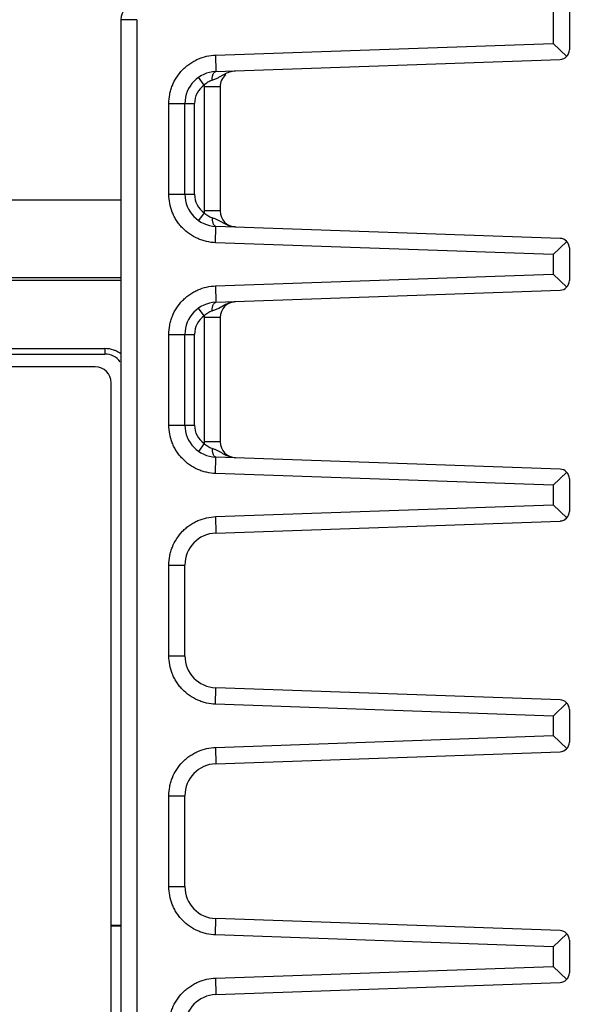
# Model space of a CAD drawing. Header units: inches. Extents: x 0 to 34, y 0 to 22.
# Tile 35 of 74: x 20.8 to 21.7, y 5 to 6.5. Entities that reach past the tile are written whole.
import ezdxf

# ---------------------------------------------------------------- set-up
doc = ezdxf.new("R2010")
doc.units = ezdxf.units.IN
doc.header["$LTSCALE"] = 1.87
doc.header["$MEASUREMENT"] = 0
doc.layers.get('0').update_dxf_attribs({"linetype": 'CONTINUOUS'})
doc.layers.add('DIMENSIONS', color=7, linetype='CONTINUOUS')
doc.styles.get("Standard").update_dxf_attribs({"font": 'txt', "width": 0.8})
doc.dimstyles.new('DIMSTYLE_1', dxfattribs={"dimtxt": 0.125, "dimasz": 0.18, "dimexe": 0.125, "dimexo": 0.0625, "dimgap": 0.0625, "dimtad": 0, "dimtih": 1, "dimtoh": 1, "dimdec": 3, "dimzin": 4, "dimdsep": 46, "dimtxsty": 'STANDARD', "dimblk": '_FILLED', "dimblk1": '_FILLED', "dimblk2": '_FILLED', "dimcen": 0.09, "dimadec": 0, "dimazin": 0, "dimtp": 0.001, "dimtm": 0.001, "dimtfac": 1, "dimtdec": 3, "dimtofl": 0, "dimtmove": 0, "dimatfit": 3, "dimldrblk": '_FILLED', "dimfxl": 1, "dimtolj": 1, "dimtzin": 4, "dimarcsym": 0})

# ---------------------------------------------------------------- blocks, each defined once
blk = doc.blocks.new('_FILLED')
at = {"color": 0, "linetype": 'BYBLOCK'}
blk.add_solid([(0, 0), (-1, 0.1736), (-1, -0.1736)], dxfattribs=at)
blk = doc.blocks.new('*D15')
at = {"layer": 'DIMENSIONS', "color": 2, "linetype": 'CONTINUOUS'}
for p, q in [((20.2426, 5.2319), (20.2426, 1.9317)), ((20.6593, 4.3168), (20.6593, 1.9317)), ((20.2426, 2.0567), (19.9083, 2.0567)), ((20.6593, 2.0567), (21.0193, 2.0567))]:
    blk.add_line(p, q, dxfattribs=at)
at = {"layer": 'DIMENSIONS', "color": 2, "linetype": 'CONTINUOUS', "xscale": 0.18, "yscale": 0.18, "zscale": 0.18}
blk.add_blockref('_FILLED', (20.2426, 2.0567), dxfattribs=at)
at = {"layer": 'DIMENSIONS', "color": 2, "linetype": 'CONTINUOUS', "xscale": 0.18, "yscale": 0.18, "zscale": 0.18, "rotation": 180}
blk.add_blockref('_FILLED', (20.6593, 2.0567), dxfattribs=at)
at = {"layer": 'DIMENSIONS', "color": 2, "linetype": 'CONTINUOUS', "insert": (19.8458, 2.1192), "char_height": 0.125, "width": 1.225, "attachment_point": 3, "line_spacing_factor": 0.9}
blk.add_mtext('.417{\\Ftxt.shx;\\W1.000000;\\H0.125000; }[10.58]', dxfattribs=at)

msp = doc.modelspace()

# ---------------------------------------------------------------- linework, layer by layer
at = {"color": 7, "linetype": 'CONTINUOUS'}
for p, q in [((21.6546, 7.6738), (21.6546, 6.4929)), ((21.6796, 7.6482), (21.6796, 6.4827)), ((20.9796, 6.5298), (20.9796, 3.5811)), ((21.0046, 6.5298), (20.9796, 6.5298)), ((21.0046, 6.5298), (21.0046, 3.5567)), ((21.1276, 6.4745), (21.6546, 6.4929)), ((21.6546, 6.4929), (21.6757, 6.4726)), ((21.1276, 6.4745), (21.1278, 6.4489)), ((21.1278, 6.4489), (21.6651, 6.4677)), ((21.1096, 6.4277), (21.1011, 6.44)), ((21.1326, 6.44), (21.1412, 6.4448)), ((21.1096, 6.425), (21.1096, 6.2314)), ((21.1346, 6.425), (21.1096, 6.425)), ((21.1346, 6.425), (21.1346, 6.2314)), ((21.0546, 6.2574), (21.0546, 6.3989)), ((21.0546, 6.3989), (21.0946, 6.3989)), ((21.0796, 6.2574), (21.0796, 6.3989)), ((21.0946, 6.2574), (21.0946, 6.3989)), ((21.0546, 6.2574), (21.0946, 6.2574)), ((20.9796, 6.2482), (19.9796, 6.2482)), ((21.1096, 6.2286), (21.1011, 6.2163)), ((21.1346, 6.2314), (21.1096, 6.2314)), ((21.1276, 6.1818), (21.1278, 6.2074)), ((21.6651, 6.1887), (21.1278, 6.2074)), ((21.6546, 6.1634), (21.1276, 6.1818)), ((21.6546, 6.1634), (21.6757, 6.1838)), ((21.6546, 6.1634), (21.6546, 6.1329)), ((21.6796, 6.1737), (21.6796, 6.1227)), ((21.1276, 6.1145), (21.6546, 6.1329)), ((21.6546, 6.1329), (21.6757, 6.1126)), ((19.9796, 6.1275), (20.9796, 6.1275)), ((19.9796, 6.1232), (20.9796, 6.1232)), ((21.1276, 6.1145), (21.1278, 6.0889)), ((21.1278, 6.0889), (21.6651, 6.1077)), ((21.1326, 6.08), (21.1412, 6.0848)), ((21.1096, 6.0677), (21.1011, 6.08)), ((21.1346, 6.065), (21.1096, 6.065)), ((21.1096, 6.065), (21.1096, 5.8714)), ((21.1346, 6.065), (21.1346, 5.8714)), ((21.0546, 6.0389), (21.0946, 6.0389)), ((21.0546, 5.8974), (21.0546, 6.0389)), ((21.0796, 5.8974), (21.0796, 6.0389)), ((21.0946, 5.8974), (21.0946, 6.0389)), ((20.0046, 6.0167), (20.9546, 6.0167)), ((20.0046, 6.0082), (20.9546, 6.0082)), ((20.9546, 6.0167), (20.9546, 6.0082)), ((20.9396, 5.9882), (20.0196, 5.9882)), ((20.9646, 3.8232), (20.9646, 5.9632)), ((21.0546, 5.8974), (21.0946, 5.8974)), ((21.1096, 5.8686), (21.1011, 5.8563)), ((21.1346, 5.8714), (21.1096, 5.8714)), ((21.1276, 5.8218), (21.1278, 5.8474)), ((21.6651, 5.8287), (21.1278, 5.8474)), ((21.6546, 5.8034), (21.6757, 5.8238)), ((21.6546, 5.8034), (21.1276, 5.8218)), ((21.6796, 5.8137), (21.6796, 5.7627)), ((21.6546, 5.8034), (21.6546, 5.7729)), ((21.1276, 5.7545), (21.6546, 5.7729)), ((21.6546, 5.7729), (21.6757, 5.7526)), ((21.1276, 5.7545), (21.1278, 5.7289)), ((21.1278, 5.7289), (21.6651, 5.7477)), ((21.0546, 5.6789), (21.0796, 5.6789)), ((21.0546, 5.5374), (21.0546, 5.6789)), ((21.0796, 5.5374), (21.0796, 5.6789)), ((21.0546, 5.5374), (21.0796, 5.5374)), ((21.1276, 5.4618), (21.1278, 5.4874)), ((21.6651, 5.4687), (21.1278, 5.4874)), ((21.6546, 5.4434), (21.1276, 5.4618)), ((21.6546, 5.4434), (21.6757, 5.4638)), ((21.6796, 5.4537), (21.6796, 5.4027)), ((21.6546, 5.4434), (21.6546, 5.4129)), ((21.1276, 5.3945), (21.6546, 5.4129)), ((21.6546, 5.4129), (21.6757, 5.3926)), ((21.1276, 5.3945), (21.1278, 5.3689)), ((21.1278, 5.3689), (21.6651, 5.3877)), ((21.0546, 5.3189), (21.0796, 5.3189)), ((21.0546, 5.1774), (21.0546, 5.3189)), ((21.0796, 5.1774), (21.0796, 5.3189)), ((21.0546, 5.1774), (21.0796, 5.1774)), ((20.9646, 5.117), (20.9796, 5.117)), ((20.9646, 5.1159), (20.9796, 5.1159)), ((21.1276, 5.1018), (21.1278, 5.1274)), ((21.6651, 5.1087), (21.1278, 5.1274)), ((21.6546, 5.0834), (21.1276, 5.1018)), ((21.6546, 5.0834), (21.6757, 5.1038)), ((21.6796, 5.0937), (21.6796, 5.0427)), ((21.6546, 5.0834), (21.6546, 5.0529)), ((21.1276, 5.0345), (21.6546, 5.0529)), ((21.6546, 5.0529), (21.6757, 5.0326)), ((21.1276, 5.0345), (21.1278, 5.0089)), ((21.1278, 5.0089), (21.6651, 5.0277))]:
    msp.add_line(p, q, dxfattribs=at)
for centre, radius, start, end in [((21.0046, 6.5298), 0.025, 92, 180), ((21.6646, 6.4827), 0.015, 272, 360), ((21.1296, 6.3989), 0.05, 92, 180), ((21.1596, 6.425), 0.025, 130.3352, 180), ((21.1296, 6.3989), 0.035, 124.7033, 180), ((21.1596, 6.425), 0.05, 176.8919, 180), ((21.1296, 6.2574), 0.05, 180, 268), ((21.1296, 6.2574), 0.035, 180, 235.2967), ((21.1596, 6.2314), 0.05, 180, 183.1081), ((21.1596, 6.2314), 0.025, 180, 268), ((21.1058, 6.1637), 0.0592, 71.4464, 74.047), ((21.6646, 6.1737), 0.015, 0, 88), ((21.6646, 6.1227), 0.015, 272, 360), ((21.1296, 6.0389), 0.05, 92, 180), ((21.1596, 6.065), 0.025, 92, 180), ((21.1296, 6.0389), 0.035, 124.7033, 180), ((21.1596, 6.065), 0.05, 176.8919, 180), ((20.9546, 5.9737), 0.043, 71.0209, 89.9981), ((20.9546, 5.9782), 0.03, 36.4023, 89.9891), ((20.955, 5.975), 0.0416, 64.5942, 70.9711), ((20.9555, 5.9761), 0.0404, 53.4136, 64.611), ((20.9396, 5.9632), 0.025, 0, 90), ((21.1296, 5.8974), 0.05, 180, 268), ((21.1296, 5.8974), 0.035, 180, 235.2967), ((21.1596, 5.8714), 0.05, 180, 183.1081), ((21.1596, 5.8714), 0.025, 180, 268), ((21.1058, 5.804), 0.0589, 71.4142, 74.0531), ((21.6646, 5.8137), 0.015, 0, 88), ((21.6646, 5.7627), 0.015, 272, 360), ((21.1296, 5.6789), 0.05, 92, 180), ((21.1296, 5.5374), 0.05, 180, 268), ((21.6646, 5.4537), 0.015, 0, 88), ((21.6646, 5.4027), 0.015, 272, 360), ((21.1296, 5.3189), 0.05, 92, 180), ((21.1296, 5.1774), 0.05, 180, 268), ((21.6646, 5.0937), 0.015, 0, 88), ((21.6646, 5.0427), 0.015, 272, 360), ((21.1296, 4.9589), 0.05, 92, 180)]:
    msp.add_arc(centre, radius, start, end, dxfattribs=at)
for points, knots in [([(21.0546, 6.3989), (21.0546, 6.4037), (21.0553, 6.4109), (21.0575, 6.4203), (21.0607, 6.4295), (21.0664, 6.4404), (21.0741, 6.4501), (21.0813, 6.4568), (21.0871, 6.4612), (21.0934, 6.4651), (21.102, 6.4694), (21.1134, 6.4731), (21.1229, 6.4743), (21.1276, 6.4745)], [0, 0, 0, 0, 0.123315, 0.185796, 0.248737, 0.375256, 0.502038, 0.565543, 0.629052, 0.692364, 0.75519, 0.87857, 1, 1, 1, 1]), ([(21.122, 6.4357), (21.122, 6.4366), (21.1221, 6.4383), (21.1225, 6.4408), (21.123, 6.443), (21.1237, 6.445), (21.1246, 6.4466), (21.1255, 6.4479), (21.1266, 6.4487), (21.1274, 6.4489), (21.1278, 6.4489)], [0, 0, 0, 0, 0.170266, 0.333798, 0.485467, 0.621468, 0.740011, 0.840614, 0.925437, 1, 1, 1, 1]), ([(21.122, 6.4357), (21.1239, 6.4363), (21.1267, 6.4372), (21.1301, 6.4387), (21.1318, 6.4396), (21.1326, 6.44)], [0, 0, 0, 0, 0.512527, 0.758523, 1, 1, 1, 1]), ([(21.1412, 6.4448), (21.1438, 6.4462), (21.148, 6.4481), (21.154, 6.4496), (21.1571, 6.45), (21.1587, 6.45)], [0, 0, 0, 0, 0.491659, 0.741683, 1, 1, 1, 1]), ([(21.1096, 6.4277), (21.1113, 6.4296), (21.1151, 6.4329), (21.1197, 6.4351), (21.122, 6.4357)], [0, 0, 0, 0, 0.50882, 1, 1, 1, 1]), ([(21.1276, 6.1818), (21.1228, 6.182), (21.1156, 6.183), (21.1063, 6.1855), (21.0972, 6.1891), (21.0865, 6.1951), (21.0772, 6.2031), (21.0707, 6.2105), (21.0664, 6.2165), (21.0628, 6.2229), (21.0588, 6.2317), (21.0555, 6.2432), (21.0546, 6.2527), (21.0546, 6.2574)], [0, 0, 0, 0, 0.123284, 0.185742, 0.248653, 0.375109, 0.501828, 0.565283, 0.62872, 0.691971, 0.754793, 0.87841, 1, 1, 1, 1]), ([(21.122, 6.2206), (21.1197, 6.2213), (21.1151, 6.2235), (21.1113, 6.2268), (21.1096, 6.2286)], [0, 0, 0, 0, 0.491296, 1, 1, 1, 1]), ([(21.122, 6.2206), (21.122, 6.2198), (21.1221, 6.218), (21.1225, 6.2156), (21.123, 6.2133), (21.1237, 6.2114), (21.1246, 6.2097), (21.1255, 6.2085), (21.1266, 6.2077), (21.1274, 6.2075), (21.1278, 6.2074)], [0, 0, 0, 0, 0.170252, 0.333772, 0.485436, 0.621439, 0.739988, 0.840602, 0.925436, 1, 1, 1, 1]), ([(21.1411, 6.2116), (21.1397, 6.2123), (21.1371, 6.2138), (21.1331, 6.2161), (21.129, 6.2182), (21.1261, 6.2193), (21.1246, 6.2198)], [0, 0, 0, 0, 0.249998, 0.49603, 0.743692, 1, 1, 1, 1]), ([(21.1587, 6.2064), (21.1571, 6.2064), (21.154, 6.2067), (21.1494, 6.2079), (21.1452, 6.2095), (21.1424, 6.2109), (21.1411, 6.2116)], [0, 0, 0, 0, 0.25661, 0.507121, 0.754614, 1, 1, 1, 1]), ([(21.0546, 6.0389), (21.0546, 6.0437), (21.0553, 6.0509), (21.0575, 6.0603), (21.0607, 6.0695), (21.0664, 6.0804), (21.0741, 6.0901), (21.0813, 6.0968), (21.0871, 6.1012), (21.0934, 6.1051), (21.102, 6.1094), (21.1134, 6.1131), (21.1229, 6.1143), (21.1276, 6.1145)], [0, 0, 0, 0, 0.123315, 0.185796, 0.248737, 0.375256, 0.502038, 0.565543, 0.629052, 0.692364, 0.75519, 0.87857, 1, 1, 1, 1]), ([(21.122, 6.0757), (21.122, 6.0766), (21.1221, 6.0783), (21.1225, 6.0808), (21.123, 6.083), (21.1237, 6.085), (21.1246, 6.0866), (21.1255, 6.0879), (21.1266, 6.0887), (21.1274, 6.0889), (21.1278, 6.0889)], [0, 0, 0, 0, 0.170266, 0.333798, 0.485467, 0.621468, 0.740011, 0.840614, 0.925437, 1, 1, 1, 1]), ([(21.1412, 6.0848), (21.1438, 6.0862), (21.148, 6.0881), (21.154, 6.0896), (21.1571, 6.09), (21.1587, 6.09)], [0, 0, 0, 0, 0.491659, 0.741683, 1, 1, 1, 1]), ([(21.1096, 6.0677), (21.1113, 6.0696), (21.1151, 6.0729), (21.1197, 6.0751), (21.122, 6.0757)], [0, 0, 0, 0, 0.50882, 1, 1, 1, 1]), ([(21.122, 6.0757), (21.1239, 6.0763), (21.1267, 6.0772), (21.1301, 6.0787), (21.1318, 6.0796), (21.1326, 6.08)], [0, 0, 0, 0, 0.512527, 0.758523, 1, 1, 1, 1]), ([(21.1276, 5.8218), (21.1228, 5.822), (21.1156, 5.823), (21.1063, 5.8255), (21.0972, 5.8291), (21.0865, 5.8351), (21.0772, 5.8431), (21.0707, 5.8505), (21.0664, 5.8565), (21.0628, 5.8629), (21.0588, 5.8717), (21.0555, 5.8832), (21.0546, 5.8927), (21.0546, 5.8974)], [0, 0, 0, 0, 0.123284, 0.185742, 0.248653, 0.375109, 0.501828, 0.565283, 0.62872, 0.691971, 0.754793, 0.87841, 1, 1, 1, 1]), ([(21.122, 5.8606), (21.1197, 5.8613), (21.1151, 5.8635), (21.1113, 5.8668), (21.1096, 5.8686)], [0, 0, 0, 0, 0.491298, 1, 1, 1, 1]), ([(21.122, 5.8606), (21.122, 5.8598), (21.1221, 5.858), (21.1225, 5.8556), (21.123, 5.8533), (21.1237, 5.8514), (21.1246, 5.8497), (21.1255, 5.8485), (21.1266, 5.8477), (21.1274, 5.8475), (21.1278, 5.8474)], [0, 0, 0, 0, 0.170252, 0.333772, 0.485436, 0.621439, 0.739988, 0.840602, 0.925436, 1, 1, 1, 1]), ([(21.1411, 5.8516), (21.1397, 5.8523), (21.1371, 5.8538), (21.1331, 5.8561), (21.129, 5.8582), (21.1261, 5.8593), (21.1246, 5.8598)], [0, 0, 0, 0, 0.250009, 0.496055, 0.743725, 1, 1, 1, 1]), ([(21.1587, 5.8464), (21.1571, 5.8464), (21.154, 5.8467), (21.1495, 5.8479), (21.1452, 5.8495), (21.1424, 5.8509), (21.1411, 5.8516)], [0, 0, 0, 0, 0.256556, 0.507095, 0.754614, 1, 1, 1, 1]), ([(21.0546, 5.6789), (21.0546, 5.6837), (21.0553, 5.6909), (21.0575, 5.7003), (21.0607, 5.7095), (21.0664, 5.7204), (21.0741, 5.7301), (21.0813, 5.7368), (21.0871, 5.7412), (21.0934, 5.7451), (21.102, 5.7494), (21.1134, 5.7531), (21.1229, 5.7543), (21.1276, 5.7545)], [0, 0, 0, 0, 0.123315, 0.185796, 0.248737, 0.375256, 0.502038, 0.565543, 0.629052, 0.692364, 0.75519, 0.87857, 1, 1, 1, 1]), ([(21.1276, 5.4618), (21.1228, 5.462), (21.1156, 5.463), (21.1063, 5.4655), (21.0972, 5.4691), (21.0865, 5.4751), (21.0772, 5.4831), (21.0707, 5.4905), (21.0664, 5.4965), (21.0628, 5.5029), (21.0588, 5.5117), (21.0555, 5.5232), (21.0546, 5.5327), (21.0546, 5.5374)], [0, 0, 0, 0, 0.123284, 0.185742, 0.248653, 0.375109, 0.501828, 0.565283, 0.62872, 0.691971, 0.754793, 0.87841, 1, 1, 1, 1]), ([(21.0546, 5.3189), (21.0546, 5.3237), (21.0553, 5.3309), (21.0575, 5.3403), (21.0607, 5.3495), (21.0664, 5.3604), (21.0741, 5.3701), (21.0813, 5.3768), (21.0871, 5.3812), (21.0934, 5.3851), (21.102, 5.3894), (21.1134, 5.3931), (21.1229, 5.3943), (21.1276, 5.3945)], [0, 0, 0, 0, 0.123315, 0.185796, 0.248737, 0.375256, 0.502038, 0.565543, 0.629052, 0.692364, 0.75519, 0.87857, 1, 1, 1, 1]), ([(21.1276, 5.1018), (21.1228, 5.102), (21.1156, 5.103), (21.1063, 5.1055), (21.0972, 5.1091), (21.0865, 5.1151), (21.0772, 5.1231), (21.0707, 5.1305), (21.0664, 5.1365), (21.0628, 5.1429), (21.0588, 5.1517), (21.0555, 5.1632), (21.0546, 5.1727), (21.0546, 5.1774)], [0, 0, 0, 0, 0.123284, 0.185742, 0.248653, 0.375109, 0.501828, 0.565283, 0.62872, 0.691971, 0.754793, 0.87841, 1, 1, 1, 1]), ([(21.0546, 4.9589), (21.0546, 4.9637), (21.0553, 4.9709), (21.0575, 4.9803), (21.0607, 4.9895), (21.0664, 5.0004), (21.0741, 5.0101), (21.0813, 5.0168), (21.0871, 5.0212), (21.0934, 5.0251), (21.102, 5.0294), (21.1134, 5.0331), (21.1229, 5.0343), (21.1276, 5.0345)], [0, 0, 0, 0, 0.123315, 0.185796, 0.248737, 0.375256, 0.502038, 0.565543, 0.629052, 0.692364, 0.75519, 0.87857, 1, 1, 1, 1])]:
    msp.add_open_spline(points, degree=3, knots=knots, dxfattribs=at)

# ---------------------------------------------------------------- dimensions: what is measured, and where the dimension line sits
at = {"layer": 'DIMENSIONS', "color": 2, "linetype": 'CONTINUOUS'}
dim = msp.add_linear_dim(base=(20.6593, 2.0567), p1=(20.2426, 5.2944), p2=(20.6593, 4.3793), dimstyle='DIMSTYLE_1', dxfattribs=at)
dim.commit()
dim.dimension.update_dxf_attribs({"geometry": '*D15', "text_midpoint": (19.2333, 2.0567), "dimtype": 160})

doc.saveas('drawing.dxf')
